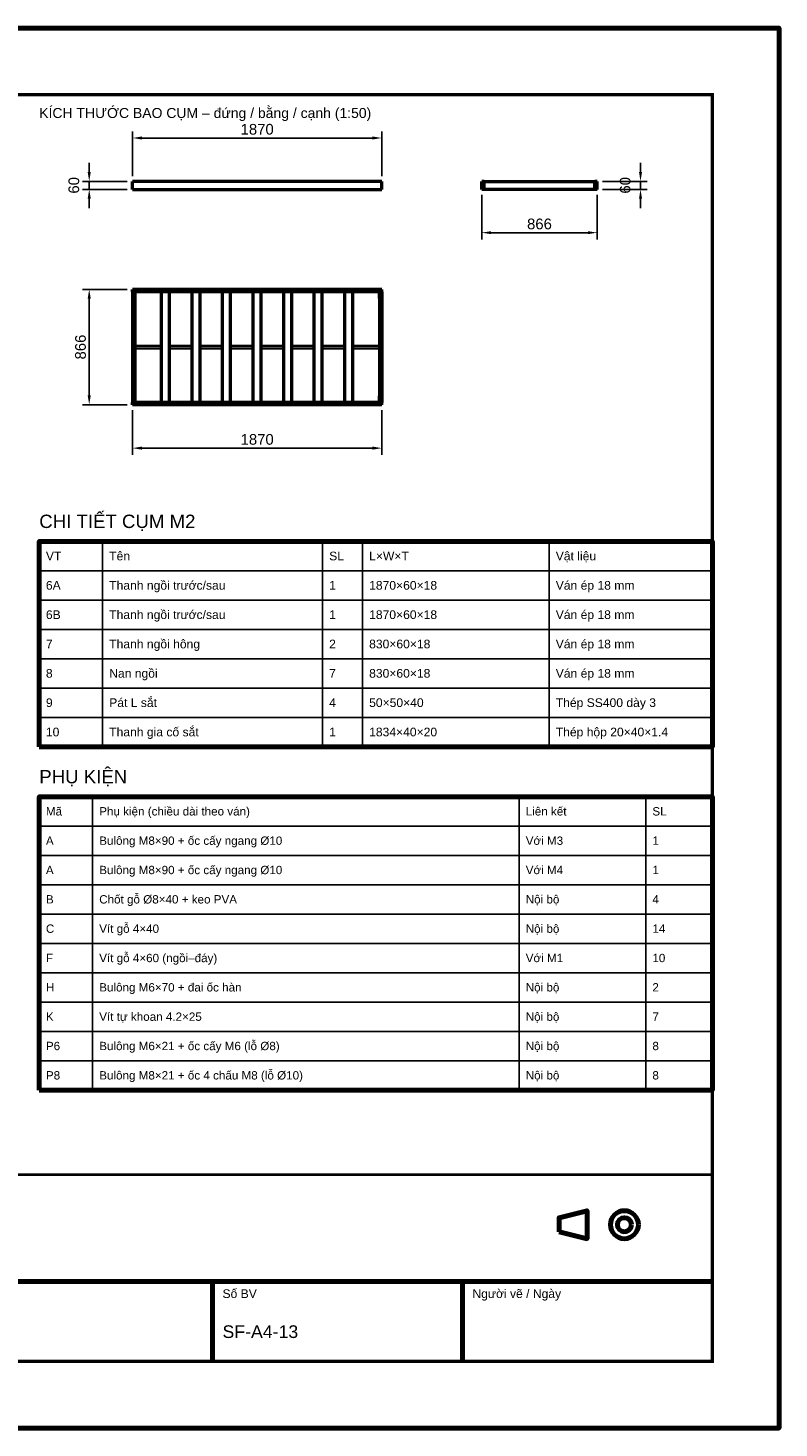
# Model space of a CAD drawing. Header units: millimetres. Extents: x 0 to 2970, y 0 to 2100.
# Tile 2 of 2: x 1843 to 2970, y 0 to 2100. Entities that reach past the tile are written whole.
import ezdxf
from ezdxf.enums import TextEntityAlignment as Align

# ---------------------------------------------------------------- set-up
doc = ezdxf.new("R2010")
doc.units = ezdxf.units.MM
doc.header["$LTSCALE"] = 10
for name, color, linetype, lineweight in [('0-KHUNG-BANVE', 7, 'CONTINUOUS', 70), ('1-NET-THAY', 7, 'CONTINUOUS', 50), ('11-SAT', 1, 'Continuous', 35), ('3-KICH-THUOC', 1, 'CONTINUOUS', 18), ('6-CHU', 7, 'CONTINUOUS', 25), ('7-BANG-KE', 7, 'CONTINUOUS', 25)]:
    doc.layers.add(name, color=color, linetype=linetype, lineweight=lineweight)
doc.styles.add('VN', font='arial.ttf')
doc.dimstyles.new('A4', dxfattribs={"dimscale": 10, "dimtxt": 1.6, "dimasz": 1.4, "dimexe": 1, "dimexo": 0.8, "dimgap": 0.5, "dimtad": 1, "dimdec": 1, "dimtxsty": 'VN', "dimcen": 2.5, "dimclrd": 1, "dimclre": 1, "dimclrt": 7, "dimazin": 3, "dimtfac": 1, "dimtmove": 0, "dimatfit": 3})

msp = doc.modelspace()

# ---------------------------------------------------------------- linework, layer by layer
at = {"layer": '0-KHUNG-BANVE'}
for p, q in [((1370, 220), (2870, 220)), ((2120, 100), (2120, 220)), ((2495, 100), (2495, 220))]:
    msp.add_line(p, q, dxfattribs=at)
for points in [[(0, 0), (2970, 0), (2970, 2100), (0, 2100)], [(1860, 1022), (2870, 1022), (2870, 1330), (1860, 1330)], [(1860, 507), (2870, 507), (2870, 947), (1860, 947)], [(2640, 294.5), (2682, 284), (2682, 326), (2640, 315.5)]]:
    msp.add_lwpolyline(points, close=True, dxfattribs=at)
for points, const_width in [([(200, 100), (2870, 100), (2870, 2000), (200, 2000)], 5), ([(1370, 100), (2870, 100), (2870, 380), (1370, 380)], 4)]:
    msp.add_lwpolyline(points, close=True, dxfattribs=dict(at, const_width=const_width))
for radius in [21, 10.5]:
    msp.add_circle((2738, 305), radius, dxfattribs=at)
at = {"layer": '1-NET-THAY'}
for p, q in [((2374, 1870), (2000, 1870)), ((2000, 1858), (2000, 1870)), ((2374, 1858), (2374, 1870)), ((2527.6, 1870), (2524, 1870)), ((2524, 1858), (2524, 1870)), ((2527.6, 1858), (2527.6, 1870)), ((2527.6, 1870), (2693.6, 1870)), ((2697.2, 1870), (2693.6, 1870)), ((2693.6, 1858), (2693.6, 1870)), ((2697.2, 1858), (2697.2, 1870)), ((2000, 1858), (2374, 1858)), ((2527.6, 1858), (2524, 1858)), ((2693.6, 1858), (2527.6, 1858)), ((2697.2, 1858), (2693.6, 1858)), ((2000, 1704.4), (2000, 1708)), ((2374, 1708), (2000, 1708)), ((2374, 1704.4), (2000, 1704.4)), ((2000, 1704.4), (2000, 1538.4)), ((2003.6, 1704.4), (2003.6, 1538.4)), ((2043.45, 1538.4), (2043.45, 1704.4)), ((2055.45, 1538.4), (2055.45, 1704.4)), ((2089.3, 1538.4), (2089.3, 1704.4)), ((2101.3, 1538.4), (2101.3, 1704.4)), ((2135.15, 1538.4), (2135.15, 1704.4)), ((2147.15, 1538.4), (2147.15, 1704.4)), ((2181, 1538.4), (2181, 1704.4)), ((2193, 1538.4), (2193, 1704.4)), ((2226.85, 1538.4), (2226.85, 1704.4)), ((2238.85, 1538.4), (2238.85, 1704.4)), ((2272.7, 1538.4), (2272.7, 1704.4)), ((2284.7, 1538.4), (2284.7, 1704.4)), ((2318.55, 1538.4), (2318.55, 1704.4)), ((2330.55, 1538.4), (2330.55, 1704.4)), ((2370.4, 1704.4), (2370.4, 1538.4)), ((2374, 1704.4), (2374, 1708)), ((2374, 1704.4), (2374, 1538.4)), ((2000, 1534.8), (2000, 1538.4)), ((2374, 1538.4), (2000, 1538.4)), ((2374, 1534.8), (2000, 1534.8)), ((2374, 1534.8), (2374, 1538.4))]:
    msp.add_line(p, q, dxfattribs=at)
at = {"layer": '11-SAT'}
for p, q in [((2003.6, 1703.8), (2013.6, 1703.8)), ((2004.2, 1694.4), (2004.2, 1703.8)), ((2013.6, 1703.8), (2013.6, 1704.4)), ((2360.4, 1704.4), (2360.4, 1703.8)), ((2360.4, 1703.8), (2370.4, 1703.8)), ((2369.8, 1703.8), (2369.8, 1694.4)), ((2003.6, 1694.4), (2004.2, 1694.4)), ((2369.8, 1694.4), (2370.4, 1694.4)), ((2043.45, 1623.4), (2003.6, 1623.4)), ((2043.45, 1619.4), (2003.6, 1619.4)), ((2089.3, 1623.4), (2055.45, 1623.4)), ((2089.3, 1619.4), (2055.45, 1619.4)), ((2135.15, 1623.4), (2101.3, 1623.4)), ((2135.15, 1619.4), (2101.3, 1619.4)), ((2181, 1623.4), (2147.15, 1623.4)), ((2181, 1619.4), (2147.15, 1619.4)), ((2226.85, 1623.4), (2193, 1623.4)), ((2226.85, 1619.4), (2193, 1619.4)), ((2272.7, 1623.4), (2238.85, 1623.4)), ((2272.7, 1619.4), (2238.85, 1619.4)), ((2318.55, 1623.4), (2284.7, 1623.4)), ((2318.55, 1619.4), (2284.7, 1619.4)), ((2370.4, 1623.4), (2330.55, 1623.4)), ((2370.4, 1619.4), (2330.55, 1619.4)), ((2004.2, 1548.4), (2003.6, 1548.4)), ((2013.6, 1539), (2003.6, 1539)), ((2004.2, 1539), (2004.2, 1548.4)), ((2013.6, 1538.4), (2013.6, 1539)), ((2370.4, 1539), (2360.4, 1539)), ((2360.4, 1539), (2360.4, 1538.4)), ((2370.4, 1548.4), (2369.8, 1548.4)), ((2369.8, 1548.4), (2369.8, 1539))]:
    msp.add_line(p, q, dxfattribs=at)
at = {"layer": '7-BANG-KE'}
for points in [[(1860, 1286), (1955, 1286), (1955, 1330), (1860, 1330)], [(1955, 1286), (2285, 1286), (2285, 1330), (1955, 1330)], [(2285, 1286), (2345, 1286), (2345, 1330), (2285, 1330)], [(2345, 1286), (2625, 1286), (2625, 1330), (2345, 1330)], [(2625, 1286), (2870, 1286), (2870, 1330), (2625, 1330)], [(1860, 1242), (1955, 1242), (1955, 1286), (1860, 1286)], [(1955, 1242), (2285, 1242), (2285, 1286), (1955, 1286)], [(2285, 1242), (2345, 1242), (2345, 1286), (2285, 1286)], [(2345, 1242), (2625, 1242), (2625, 1286), (2345, 1286)], [(2625, 1242), (2870, 1242), (2870, 1286), (2625, 1286)], [(1860, 1198), (1955, 1198), (1955, 1242), (1860, 1242)], [(1955, 1198), (2285, 1198), (2285, 1242), (1955, 1242)], [(2285, 1198), (2345, 1198), (2345, 1242), (2285, 1242)], [(2345, 1198), (2625, 1198), (2625, 1242), (2345, 1242)], [(2625, 1198), (2870, 1198), (2870, 1242), (2625, 1242)], [(1860, 1154), (1955, 1154), (1955, 1198), (1860, 1198)], [(1955, 1154), (2285, 1154), (2285, 1198), (1955, 1198)], [(2285, 1154), (2345, 1154), (2345, 1198), (2285, 1198)], [(2345, 1154), (2625, 1154), (2625, 1198), (2345, 1198)], [(2625, 1154), (2870, 1154), (2870, 1198), (2625, 1198)], [(1860, 1110), (1955, 1110), (1955, 1154), (1860, 1154)], [(1955, 1110), (2285, 1110), (2285, 1154), (1955, 1154)], [(2285, 1110), (2345, 1110), (2345, 1154), (2285, 1154)], [(2345, 1110), (2625, 1110), (2625, 1154), (2345, 1154)], [(2625, 1110), (2870, 1110), (2870, 1154), (2625, 1154)], [(1860, 1066), (1955, 1066), (1955, 1110), (1860, 1110)], [(1955, 1066), (2285, 1066), (2285, 1110), (1955, 1110)], [(2285, 1066), (2345, 1066), (2345, 1110), (2285, 1110)], [(2345, 1066), (2625, 1066), (2625, 1110), (2345, 1110)], [(2625, 1066), (2870, 1066), (2870, 1110), (2625, 1110)], [(1860, 1022), (1955, 1022), (1955, 1066), (1860, 1066)], [(1955, 1022), (2285, 1022), (2285, 1066), (1955, 1066)], [(2285, 1022), (2345, 1022), (2345, 1066), (2285, 1066)], [(2345, 1022), (2625, 1022), (2625, 1066), (2345, 1066)], [(2625, 1022), (2870, 1022), (2870, 1066), (2625, 1066)], [(1860, 903), (1940, 903), (1940, 947), (1860, 947)], [(1940, 903), (2580, 903), (2580, 947), (1940, 947)], [(2580, 903), (2770, 903), (2770, 947), (2580, 947)], [(2770, 903), (2870, 903), (2870, 947), (2770, 947)], [(1860, 859), (1940, 859), (1940, 903), (1860, 903)], [(1940, 859), (2580, 859), (2580, 903), (1940, 903)], [(2580, 859), (2770, 859), (2770, 903), (2580, 903)], [(2770, 859), (2870, 859), (2870, 903), (2770, 903)], [(1860, 815), (1940, 815), (1940, 859), (1860, 859)], [(1940, 815), (2580, 815), (2580, 859), (1940, 859)], [(2580, 815), (2770, 815), (2770, 859), (2580, 859)], [(2770, 815), (2870, 815), (2870, 859), (2770, 859)], [(1860, 771), (1940, 771), (1940, 815), (1860, 815)], [(1940, 771), (2580, 771), (2580, 815), (1940, 815)], [(2580, 771), (2770, 771), (2770, 815), (2580, 815)], [(2770, 771), (2870, 771), (2870, 815), (2770, 815)], [(1860, 727), (1940, 727), (1940, 771), (1860, 771)], [(1940, 727), (2580, 727), (2580, 771), (1940, 771)], [(2580, 727), (2770, 727), (2770, 771), (2580, 771)], [(2770, 727), (2870, 727), (2870, 771), (2770, 771)], [(1860, 683), (1940, 683), (1940, 727), (1860, 727)], [(1940, 683), (2580, 683), (2580, 727), (1940, 727)], [(2580, 683), (2770, 683), (2770, 727), (2580, 727)], [(2770, 683), (2870, 683), (2870, 727), (2770, 727)], [(1860, 639), (1940, 639), (1940, 683), (1860, 683)], [(1940, 639), (2580, 639), (2580, 683), (1940, 683)], [(2580, 639), (2770, 639), (2770, 683), (2580, 683)], [(2770, 639), (2870, 639), (2870, 683), (2770, 683)], [(1860, 595), (1940, 595), (1940, 639), (1860, 639)], [(1940, 595), (2580, 595), (2580, 639), (1940, 639)], [(2580, 595), (2770, 595), (2770, 639), (2580, 639)], [(2770, 595), (2870, 595), (2870, 639), (2770, 639)], [(1860, 551), (1940, 551), (1940, 595), (1860, 595)], [(1940, 551), (2580, 551), (2580, 595), (1940, 595)], [(2580, 551), (2770, 551), (2770, 595), (2580, 595)], [(2770, 551), (2870, 551), (2870, 595), (2770, 595)], [(1860, 507), (1940, 507), (1940, 551), (1860, 551)], [(1940, 507), (2580, 507), (2580, 551), (1940, 551)], [(2580, 507), (2770, 507), (2770, 551), (2580, 551)], [(2770, 507), (2870, 507), (2870, 551), (2770, 551)]]:
    msp.add_lwpolyline(points, close=True, dxfattribs=at)

# ---------------------------------------------------------------- texts
at = {"layer": '6-CHU', "style": 'VN'}
for s, height, p in [('KÍCH THƯỚC BAO CỤM – đứng / bằng / cạnh (1:50)', 15, (1860, 1965)), ('Số BV', 13, (2135, 195)), ('Người vẽ / Ngày', 13, (2510, 195)), ('SF-A4-13', 19, (2135, 135))]:
    msp.add_text(s, height=height, dxfattribs=at).set_placement(p)
at = {"layer": '7-BANG-KE', "style": 'VN'}
for s, p in [('CHI TIẾT CỤM M2', (1860, 1350)), ('PHỤ KIỆN', (1860, 967))]:
    msp.add_text(s, height=20, dxfattribs=at).set_placement(p)
for s, height, p in [('VT', 13, (1870, 1308)), ('Tên', 13, (1965, 1308)), ('SL', 13, (2295, 1308)), ('L×W×T', 13, (2355, 1308)), ('Vật liệu', 13, (2635, 1308)), ('6A', 13, (1870, 1264)), ('Thanh ngồi trước/sau', 13, (1965, 1264)), ('1', 13, (2295, 1264)), ('1870×60×18', 13, (2355, 1264)), ('Ván ép 18 mm', 13, (2635, 1264)), ('6B', 13, (1870, 1220)), ('Thanh ngồi trước/sau', 13, (1965, 1220)), ('1', 13, (2295, 1220)), ('1870×60×18', 13, (2355, 1220)), ('Ván ép 18 mm', 13, (2635, 1220)), ('7', 13, (1870, 1176)), ('Thanh ngồi hông', 13, (1965, 1176)), ('2', 13, (2295, 1176)), ('830×60×18', 13, (2355, 1176)), ('Ván ép 18 mm', 13, (2635, 1176)), ('8', 13, (1870, 1132)), ('Nan ngồi', 13, (1965, 1132)), ('7', 13, (2295, 1132)), ('830×60×18', 13, (2355, 1132)), ('Ván ép 18 mm', 13, (2635, 1132)), ('9', 13, (1870, 1088)), ('Pát L sắt', 13, (1965, 1088)), ('4', 13, (2295, 1088)), ('50×50×40', 13, (2355, 1088)), ('Thép SS400 dày 3', 13, (2635, 1088)), ('10', 13, (1870, 1044)), ('Thanh gia cố sắt', 13, (1965, 1044)), ('1', 13, (2295, 1044)), ('1834×40×20', 13, (2355, 1044)), ('Thép hộp 20×40×1.4', 13, (2635, 1044)), ('Mã', 12.5, (1870, 925)), ('Phụ kiện (chiều dài theo ván)', 12.5, (1950, 925)), ('Liên kết', 12.5, (2590, 925)), ('SL', 12.5, (2780, 925)), ('A', 12.5, (1870, 881)), ('Bulông M8×90 + ốc cấy ngang %%c10', 12.5, (1950, 881)), ('Với M3', 12.5, (2590, 881)), ('1', 12.5, (2780, 881)), ('A', 12.5, (1870, 837)), ('Bulông M8×90 + ốc cấy ngang %%c10', 12.5, (1950, 837)), ('Với M4', 12.5, (2590, 837)), ('1', 12.5, (2780, 837)), ('B', 12.5, (1870, 793)), ('Chốt gỗ %%c8×40 + keo PVA', 12.5, (1950, 793)), ('Nội bộ', 12.5, (2590, 793)), ('4', 12.5, (2780, 793)), ('Vít gỗ 4×40', 12.5, (1950, 749)), ('Nội bộ', 12.5, (2590, 749)), ('C', 12.5, (1870, 749)), ('14', 12.5, (2780, 749)), ('Vít gỗ 4×60 (ngồi–đáy)', 12.5, (1950, 705)), ('F', 12.5, (1870, 705)), ('Với M1', 12.5, (2590, 705)), ('10', 12.5, (2780, 705)), ('H', 12.5, (1870, 661)), ('Bulông M6×70 + đai ốc hàn', 12.5, (1950, 661)), ('Nội bộ', 12.5, (2590, 661)), ('2', 12.5, (2780, 661)), ('K', 12.5, (1870, 617)), ('Vít tự khoan 4.2×25', 12.5, (1950, 617)), ('Nội bộ', 12.5, (2590, 617)), ('7', 12.5, (2780, 617)), ('P6', 12.5, (1870, 573)), ('Bulông M6×21 + ốc cấy M6 (lỗ %%c8)', 12.5, (1950, 573)), ('Nội bộ', 12.5, (2590, 573)), ('8', 12.5, (2780, 573)), ('P8', 12.5, (1870, 529)), ('Bulông M8×21 + ốc 4 chấu M8 (lỗ %%c10)', 12.5, (1950, 529)), ('Nội bộ', 12.5, (2590, 529)), ('8', 12.5, (2780, 529))]:
    msp.add_text(s, height=height, dxfattribs=at).set_placement(p, align=Align.MIDDLE_LEFT)

# ---------------------------------------------------------------- dimensions: what is measured, and where the dimension line sits
at = {"layer": '3-KICH-THUOC'}
for base, p1, p2 in [((2000, 1935), (2000, 1870), (2374, 1870)), ((2524, 1793), (2524, 1858), (2697.2, 1858)), ((2000, 1469.8), (2000, 1534.8), (2374, 1534.8))]:
    msp.add_linear_dim(base=base, p1=p1, p2=p2, dimstyle='A4', override={"dimlfac": 5}, dxfattribs=at).render()
for base, p1, p2 in [((1935, 1858), (2000, 1858), (2000, 1870)), ((2762.2, 1858), (2697.2, 1858), (2697.2, 1870)), ((1935, 1534.8), (2000, 1534.8), (2000, 1708))]:
    msp.add_linear_dim(base=base, p1=p1, p2=p2, angle=90, dimstyle='A4', override={"dimlfac": 5}, dxfattribs=at).render()

doc.saveas('drawing.dxf')
